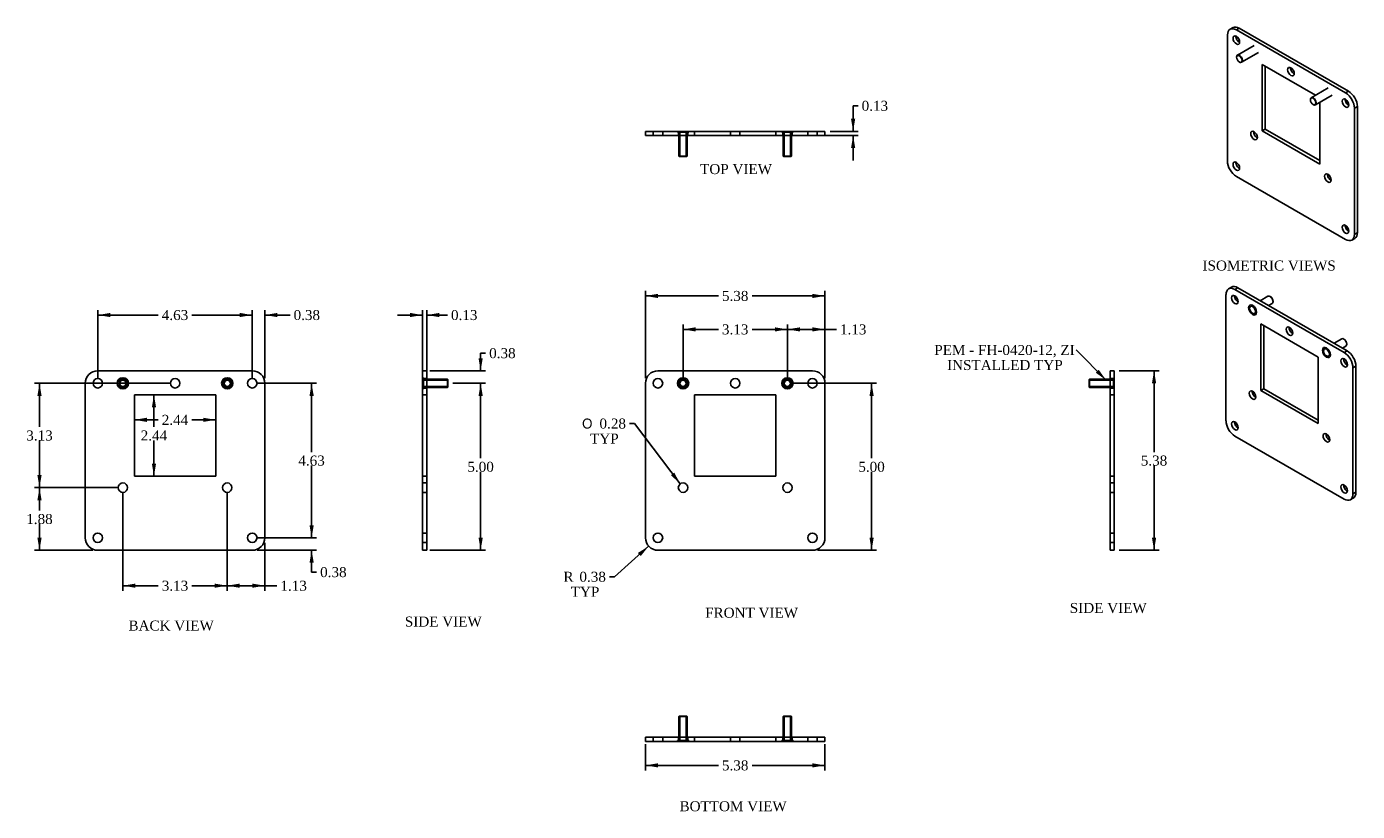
# Model space of a CAD drawing. Header units: inches. Extents: x 1.3 to 41.1, y 4.1 to 27.6.
import ezdxf
from ezdxf.enums import TextEntityAlignment as Align
from ezdxf.lldxf.tags import DXFTag

# ---------------------------------------------------------------- set-up
doc = ezdxf.new("R2010")
doc.units = ezdxf.units.IN
doc.header["$MEASUREMENT"] = 0
for name, color, linetype in [('COM52973', 7, 'CONTINUOUS'), ('DEFAULT', 7, 'CONTINUOUS'), ('STD26219', 7, 'CONTINUOUS')]:
    doc.layers.add(name, color=color, linetype=linetype)
doc.styles.add('SEACAD_SOLID_EDGE_ANSI1_SY', font='txt')
doc.styles.add('SEACAD_TIMES_NEW_ROMAN', font='times.ttf')
tags = doc.linetypes.add('HIDDEN2', pattern=[0.1875, 0.125, -0.0625]).pattern_tags.tags
tags[6:7] = [DXFTag(74, 4), DXFTag(75, 0), DXFTag(340, '0'), DXFTag(46, 0.0), DXFTag(50, 0.0), DXFTag(44, 0.0), DXFTag(45, 0.0)]
tags[4:5] = [DXFTag(74, 4), DXFTag(75, 0), DXFTag(340, '0'), DXFTag(46, 0.0), DXFTag(50, 0.0), DXFTag(44, 0.0), DXFTag(45, 0.0)]

# ---------------------------------------------------------------- blocks, each defined once
blk = doc.blocks.new('SEANNOT_GROUP1')
at = {"layer": 'DEFAULT', "linetype": 'Continuous'}
blk.add_hatch(color=136, dxfattribs=at).paths.add_polyline_path([(33.313, 17.249), (33.622, 17.028), (33.401, 17.337)])
at = {"layer": 'DEFAULT', "color": 136, "linetype": 'Continuous'}
blk.add_lwpolyline([(32.719, 17.932), (33.622, 17.028)], dxfattribs=at)
at = {"layer": 'DEFAULT', "color": 136, "linetype": 'Continuous', "style": 'SEACAD_TIMES_NEW_ROMAN'}
for s, p in [('PEM - FH-0420-12, ZI', (28.476, 18.082)), ('INSTALLED TYP', (28.86, 17.632))]:
    blk.add_text(s, height=0.3, dxfattribs=at).set_placement(p, align=Align.TOP_LEFT)
blk = doc.blocks.new('GDIMGGROUP')
at = {"layer": 'DEFAULT', "linetype": 'Continuous'}
for points in [[(4.903, 15.778), (4.903, 15.903), (4.528, 15.84)], [(6.59, 15.778), (6.965, 15.84), (6.59, 15.903)]]:
    blk.add_hatch(color=136, dxfattribs=at).paths.add_polyline_path(points)
at = {"layer": 'DEFAULT', "color": 136, "linetype": 'Continuous'}
for p, q in [((5.244, 15.84), (4.528, 15.84)), ((6.965, 15.84), (6.25, 15.84))]:
    blk.add_line(p, q, dxfattribs=at)
at = {"layer": 'DEFAULT', "color": 136, "linetype": 'Continuous', "style": 'SEACAD_TIMES_NEW_ROMAN'}
blk.add_text('2.44', height=0.3, dxfattribs=at).set_placement((5.349, 15.99), align=Align.TOP_LEFT)
blk = doc.blocks.new('GDIMGGROUP1')
at = {"layer": 'DEFAULT', "linetype": 'Continuous'}
for points in [[(5.053, 16.216), (5.178, 16.216), (5.116, 16.591)], [(5.053, 14.529), (5.116, 14.154), (5.178, 14.529)]]:
    blk.add_hatch(color=136, dxfattribs=at).paths.add_polyline_path(points)
at = {"layer": 'DEFAULT', "color": 136, "linetype": 'Continuous'}
for p, q in [((5.116, 16.591), (5.116, 15.627)), ((5.116, 15.222), (5.116, 14.154))]:
    blk.add_line(p, q, dxfattribs=at)
at = {"layer": 'DEFAULT', "color": 136, "linetype": 'Continuous', "style": 'SEACAD_TIMES_NEW_ROMAN'}
blk.add_text('2.44', height=0.3, dxfattribs=at).set_placement((4.718, 15.522), align=Align.TOP_LEFT)
blk = doc.blocks.new('GDIMGGROUP2')
at = {"layer": 'DEFAULT', "linetype": 'Continuous'}
for points in [[(24.454, 18.611), (24.079, 18.549), (24.454, 18.486)], [(24.829, 18.611), (24.829, 18.486), (25.204, 18.549)]]:
    blk.add_hatch(color=136, dxfattribs=at).paths.add_polyline_path(points)
at = {"layer": 'DEFAULT', "color": 136, "linetype": 'Continuous'}
for p, q in [((24.079, 17.084), (24.079, 18.699)), ((25.396, 18.549), (24.079, 18.549)), ((25.204, 17.084), (25.204, 18.699)), ((25.396, 18.549), (25.546, 18.549))]:
    blk.add_line(p, q, dxfattribs=at)
at = {"layer": 'DEFAULT', "color": 136, "linetype": 'Continuous', "style": 'SEACAD_TIMES_NEW_ROMAN'}
blk.add_text('1.13', height=0.3, dxfattribs=at).set_placement((25.651, 18.699), align=Align.TOP_LEFT)
blk = doc.blocks.new('GDIMGGROUP3')
at = {"layer": 'DEFAULT', "linetype": 'Continuous'}
for points in [[(21.329, 18.611), (20.954, 18.549), (21.329, 18.486)], [(23.704, 18.611), (23.704, 18.486), (24.079, 18.549)]]:
    blk.add_hatch(color=136, dxfattribs=at).paths.add_polyline_path(points)
at = {"layer": 'DEFAULT', "color": 136, "linetype": 'Continuous'}
for p, q in [((20.954, 17.084), (20.954, 18.699)), ((22.014, 18.549), (20.954, 18.549)), ((24.079, 18.549), (23.02, 18.549)), ((24.079, 17.084), (24.079, 18.699))]:
    blk.add_line(p, q, dxfattribs=at)
at = {"layer": 'DEFAULT', "color": 136, "linetype": 'Continuous', "style": 'SEACAD_TIMES_NEW_ROMAN'}
blk.add_text('3.13', height=0.3, dxfattribs=at).set_placement((22.119, 18.699), align=Align.TOP_LEFT)
blk = doc.blocks.new('GDIMGGROUP4')
at = {"layer": 'DEFAULT', "linetype": 'Continuous'}
for points in [[(26.662, 16.559), (26.599, 16.934), (26.537, 16.559)], [(26.662, 12.309), (26.537, 12.309), (26.599, 11.934)]]:
    blk.add_hatch(color=136, dxfattribs=at).paths.add_polyline_path(points)
at = {"layer": 'DEFAULT', "color": 136, "linetype": 'Continuous'}
for p, q in [((24.229, 16.934), (26.749, 16.934)), ((26.599, 14.689), (26.599, 16.934)), ((26.599, 11.934), (26.599, 14.284)), ((24.979, 11.934), (26.749, 11.934))]:
    blk.add_line(p, q, dxfattribs=at)
at = {"layer": 'DEFAULT', "color": 136, "linetype": 'Continuous', "style": 'SEACAD_TIMES_NEW_ROMAN'}
blk.add_text('5.00', height=0.3, dxfattribs=at).set_placement((26.201, 14.584), align=Align.TOP_LEFT)
blk = doc.blocks.new('GDIMGGROUP5')
at = {"layer": 'DEFAULT', "linetype": 'Continuous'}
for points in [[(14.958, 17.684), (14.833, 17.684), (14.895, 17.309)], [(14.958, 16.559), (14.895, 16.934), (14.833, 16.559)]]:
    blk.add_hatch(color=136, dxfattribs=at).paths.add_polyline_path(points)
at = {"layer": 'DEFAULT', "color": 136, "linetype": 'Continuous'}
for p, q in [((14.895, 17.837), (15.045, 17.837)), ((14.895, 17.837), (14.895, 17.309)), ((13.371, 17.309), (15.045, 17.309)), ((14.058, 16.934), (15.045, 16.934)), ((14.895, 16.934), (14.895, 16.184))]:
    blk.add_line(p, q, dxfattribs=at)
at = {"layer": 'DEFAULT', "color": 136, "linetype": 'Continuous', "style": 'SEACAD_TIMES_NEW_ROMAN'}
blk.add_text('0.38', height=0.3, dxfattribs=at).set_placement((15.15, 17.987), align=Align.TOP_LEFT)
blk = doc.blocks.new('GDIMGGROUP6')
at = {"layer": 'DEFAULT', "linetype": 'Continuous'}
for points in [[(14.958, 16.559), (14.895, 16.934), (14.833, 16.559)], [(14.958, 12.309), (14.833, 12.309), (14.895, 11.934)]]:
    blk.add_hatch(color=136, dxfattribs=at).paths.add_polyline_path(points)
at = {"layer": 'DEFAULT', "color": 136, "linetype": 'Continuous'}
for p, q in [((14.058, 16.934), (15.045, 16.934)), ((14.895, 16.934), (14.895, 14.689)), ((14.895, 14.284), (14.895, 11.934)), ((13.371, 11.934), (15.045, 11.934))]:
    blk.add_line(p, q, dxfattribs=at)
at = {"layer": 'DEFAULT', "color": 136, "linetype": 'Continuous', "style": 'SEACAD_TIMES_NEW_ROMAN'}
blk.add_text('5.00', height=0.3, dxfattribs=at).set_placement((14.497, 14.584), align=Align.TOP_LEFT)
blk = doc.blocks.new('GDIMGGROUP7')
at = {"layer": 'DEFAULT', "linetype": 'Continuous'}
for points in [[(20.204, 19.613), (19.829, 19.551), (20.204, 19.488)], [(24.829, 19.613), (24.829, 19.488), (25.204, 19.551)]]:
    blk.add_hatch(color=136, dxfattribs=at).paths.add_polyline_path(points)
at = {"layer": 'DEFAULT', "color": 136, "linetype": 'Continuous'}
for p, q in [((19.829, 17.084), (19.829, 19.701)), ((22.014, 19.551), (19.829, 19.551)), ((25.204, 19.551), (23.02, 19.551)), ((25.204, 17.084), (25.204, 19.701))]:
    blk.add_line(p, q, dxfattribs=at)
at = {"layer": 'DEFAULT', "color": 136, "linetype": 'Continuous', "style": 'SEACAD_TIMES_NEW_ROMAN'}
blk.add_text('5.38', height=0.3, dxfattribs=at).set_placement((22.119, 19.701), align=Align.TOP_LEFT)
blk = doc.blocks.new('GDIMGGROUP8')
at = {"layer": 'DEFAULT', "linetype": 'Continuous'}
for points in [[(20.204, 5.43), (20.204, 5.555), (19.829, 5.492)], [(24.829, 5.43), (25.204, 5.492), (24.829, 5.555)]]:
    blk.add_hatch(color=136, dxfattribs=at).paths.add_polyline_path(points)
at = {"layer": 'DEFAULT', "color": 136, "linetype": 'Continuous'}
for p, q in [((19.829, 6.124), (19.829, 5.342)), ((25.204, 6.124), (25.204, 5.342)), ((19.829, 5.492), (22.014, 5.492)), ((23.02, 5.492), (25.204, 5.492))]:
    blk.add_line(p, q, dxfattribs=at)
at = {"layer": 'DEFAULT', "color": 136, "linetype": 'Continuous', "style": 'SEACAD_TIMES_NEW_ROMAN'}
blk.add_text('5.38', height=0.3, dxfattribs=at).set_placement((22.119, 5.642), align=Align.TOP_LEFT)
blk = doc.blocks.new('GDIMGGROUP9')
at = {"layer": 'DEFAULT', "linetype": 'Continuous'}
for points in [[(35.118, 16.934), (35.055, 17.309), (34.993, 16.934)], [(35.118, 12.309), (34.993, 12.309), (35.055, 11.934)]]:
    blk.add_hatch(color=136, dxfattribs=at).paths.add_polyline_path(points)
at = {"layer": 'DEFAULT', "color": 136, "linetype": 'Continuous'}
for p, q in [((34.013, 17.309), (35.205, 17.309)), ((35.055, 14.876), (35.055, 17.309)), ((35.055, 11.934), (35.055, 14.471)), ((34.013, 11.934), (35.205, 11.934))]:
    blk.add_line(p, q, dxfattribs=at)
at = {"layer": 'DEFAULT', "color": 136, "linetype": 'Continuous', "style": 'SEACAD_TIMES_NEW_ROMAN'}
blk.add_text('5.38', height=0.3, dxfattribs=at).set_placement((34.657, 14.771), align=Align.TOP_LEFT)
blk = doc.blocks.new('GDIMGGROUP10')
at = {"layer": 'DEFAULT', "linetype": 'Continuous'}
for points in [[(12.783, 19.042), (12.783, 18.917), (13.158, 18.979)], [(13.658, 19.042), (13.283, 18.979), (13.658, 18.917)]]:
    blk.add_hatch(color=136, dxfattribs=at).paths.add_polyline_path(points)
at = {"layer": 'DEFAULT', "color": 136, "linetype": 'Continuous'}
for p, q in [((13.158, 17.084), (13.158, 19.129)), ((13.283, 17.084), (13.283, 19.129)), ((13.158, 18.979), (12.408, 18.979)), ((13.752, 18.979), (13.283, 18.979)), ((13.752, 18.979), (13.902, 18.979))]:
    blk.add_line(p, q, dxfattribs=at)
at = {"layer": 'DEFAULT', "color": 136, "linetype": 'Continuous', "style": 'SEACAD_TIMES_NEW_ROMAN'}
blk.add_text('0.13', height=0.3, dxfattribs=at).set_placement((14.007, 19.129), align=Align.TOP_LEFT)
blk = doc.blocks.new('GDIMGGROUP11')
at = {"layer": 'DEFAULT', "linetype": 'Continuous'}
for points in [[(26.109, 24.855), (25.984, 24.855), (26.046, 24.48)], [(26.109, 23.98), (26.046, 24.355), (25.984, 23.98)]]:
    blk.add_hatch(color=136, dxfattribs=at).paths.add_polyline_path(points)
at = {"layer": 'DEFAULT', "color": 136, "linetype": 'Continuous'}
for p, q in [((26.046, 25.245), (26.196, 25.245)), ((26.046, 25.245), (26.046, 24.48)), ((25.12, 24.355), (26.196, 24.355)), ((25.354, 24.48), (26.196, 24.48)), ((26.046, 24.355), (26.046, 23.605))]:
    blk.add_line(p, q, dxfattribs=at)
at = {"layer": 'DEFAULT', "color": 136, "linetype": 'Continuous', "style": 'SEACAD_TIMES_NEW_ROMAN'}
blk.add_text('0.13', height=0.3, dxfattribs=at).set_placement((26.301, 25.395), align=Align.TOP_LEFT)
blk = doc.blocks.new('GDIMGGROUP12')
at = {"layer": 'DEFAULT', "linetype": 'Continuous'}
for points in [[(7.684, 19.042), (7.684, 18.917), (8.059, 18.979)], [(8.809, 19.042), (8.434, 18.979), (8.809, 18.917)]]:
    blk.add_hatch(color=136, dxfattribs=at).paths.add_polyline_path(points)
at = {"layer": 'DEFAULT', "color": 136, "linetype": 'Continuous'}
for p, q in [((8.059, 17.084), (8.059, 19.129)), ((8.434, 17.084), (8.434, 19.129)), ((8.059, 18.979), (7.309, 18.979)), ((9.04, 18.979), (8.434, 18.979)), ((9.04, 18.979), (9.19, 18.979))]:
    blk.add_line(p, q, dxfattribs=at)
at = {"layer": 'DEFAULT', "color": 136, "linetype": 'Continuous', "style": 'SEACAD_TIMES_NEW_ROMAN'}
blk.add_text('0.38', height=0.3, dxfattribs=at).set_placement((9.295, 19.129), align=Align.TOP_LEFT)
blk = doc.blocks.new('GDIMGGROUP13')
at = {"layer": 'DEFAULT', "linetype": 'Continuous'}
for points in [[(3.809, 19.042), (3.434, 18.979), (3.809, 18.917)], [(7.684, 19.042), (7.684, 18.917), (8.059, 18.979)]]:
    blk.add_hatch(color=136, dxfattribs=at).paths.add_polyline_path(points)
at = {"layer": 'DEFAULT', "color": 136, "linetype": 'Continuous'}
for p, q in [((3.434, 17.084), (3.434, 19.129)), ((8.059, 17.084), (8.059, 19.129)), ((5.244, 18.979), (3.434, 18.979)), ((8.059, 18.979), (6.25, 18.979))]:
    blk.add_line(p, q, dxfattribs=at)
at = {"layer": 'DEFAULT', "color": 136, "linetype": 'Continuous', "style": 'SEACAD_TIMES_NEW_ROMAN'}
blk.add_text('4.63', height=0.3, dxfattribs=at).set_placement((5.349, 19.129), align=Align.TOP_LEFT)
blk = doc.blocks.new('GDIMGGROUP14')
at = {"layer": 'DEFAULT', "linetype": 'Continuous'}
for points in [[(9.898, 12.684), (9.773, 12.684), (9.835, 12.309)], [(9.898, 11.559), (9.835, 11.934), (9.773, 11.559)]]:
    blk.add_hatch(color=136, dxfattribs=at).paths.add_polyline_path(points)
at = {"layer": 'DEFAULT', "color": 136, "linetype": 'Continuous'}
for p, q in [((9.835, 12.309), (9.835, 13.059)), ((8.209, 12.309), (9.985, 12.309)), ((8.209, 11.934), (9.985, 11.934)), ((9.835, 11.28), (9.835, 11.934)), ((9.835, 11.28), (9.985, 11.28))]:
    blk.add_line(p, q, dxfattribs=at)
at = {"layer": 'DEFAULT', "color": 136, "linetype": 'Continuous', "style": 'SEACAD_TIMES_NEW_ROMAN'}
blk.add_text('0.38', height=0.3, dxfattribs=at).set_placement((10.09, 11.43), align=Align.TOP_LEFT)
blk = doc.blocks.new('GDIMGGROUP15')
at = {"layer": 'DEFAULT', "linetype": 'Continuous'}
for points in [[(9.898, 16.559), (9.835, 16.934), (9.773, 16.559)], [(9.898, 12.684), (9.773, 12.684), (9.835, 12.309)]]:
    blk.add_hatch(color=136, dxfattribs=at).paths.add_polyline_path(points)
at = {"layer": 'DEFAULT', "color": 136, "linetype": 'Continuous'}
for p, q in [((8.209, 16.934), (9.985, 16.934)), ((9.835, 16.934), (9.835, 14.876)), ((9.835, 14.471), (9.835, 12.309)), ((8.209, 12.309), (9.985, 12.309))]:
    blk.add_line(p, q, dxfattribs=at)
at = {"layer": 'DEFAULT', "color": 136, "linetype": 'Continuous', "style": 'SEACAD_TIMES_NEW_ROMAN'}
blk.add_text('4.63', height=0.3, dxfattribs=at).set_placement((9.437, 14.771), align=Align.TOP_LEFT)
blk = doc.blocks.new('GDIMGGROUP16')
at = {"layer": 'DEFAULT', "linetype": 'Continuous'}
for points in [[(1.626, 13.434), (1.751, 13.434), (1.689, 13.809)], [(1.626, 12.309), (1.689, 11.934), (1.751, 12.309)]]:
    blk.add_hatch(color=136, dxfattribs=at).paths.add_polyline_path(points)
at = {"layer": 'DEFAULT', "color": 136, "linetype": 'Continuous'}
for p, q in [((4.034, 13.809), (1.539, 13.809)), ((1.689, 13.126), (1.689, 13.809)), ((1.689, 11.934), (1.689, 12.721)), ((3.284, 11.934), (1.539, 11.934))]:
    blk.add_line(p, q, dxfattribs=at)
at = {"layer": 'DEFAULT', "color": 136, "linetype": 'Continuous', "style": 'SEACAD_TIMES_NEW_ROMAN'}
blk.add_text('1.88', height=0.3, dxfattribs=at).set_placement((1.291, 13.021), align=Align.TOP_LEFT)
blk = doc.blocks.new('GDIMGGROUP17')
at = {"layer": 'DEFAULT', "linetype": 'Continuous'}
for points in [[(1.626, 16.559), (1.751, 16.559), (1.689, 16.934)], [(1.626, 14.184), (1.689, 13.809), (1.751, 14.184)]]:
    blk.add_hatch(color=136, dxfattribs=at).paths.add_polyline_path(points)
at = {"layer": 'DEFAULT', "color": 136, "linetype": 'Continuous'}
for p, q in [((5.597, 16.934), (1.539, 16.934)), ((1.689, 15.626), (1.689, 16.934)), ((1.689, 13.809), (1.689, 15.221)), ((4.034, 13.809), (1.539, 13.809))]:
    blk.add_line(p, q, dxfattribs=at)
at = {"layer": 'DEFAULT', "color": 136, "linetype": 'Continuous', "style": 'SEACAD_TIMES_NEW_ROMAN'}
blk.add_text('3.13', height=0.3, dxfattribs=at).set_placement((1.291, 15.521), align=Align.TOP_LEFT)
blk = doc.blocks.new('GDIMGGROUP18')
at = {"layer": 'DEFAULT', "linetype": 'Continuous'}
for points in [[(7.684, 10.811), (7.684, 10.936), (7.309, 10.873)], [(8.059, 10.811), (8.434, 10.873), (8.059, 10.936)]]:
    blk.add_hatch(color=136, dxfattribs=at).paths.add_polyline_path(points)
at = {"layer": 'DEFAULT', "color": 136, "linetype": 'Continuous'}
for p, q in [((7.309, 13.659), (7.309, 10.723)), ((8.434, 12.159), (8.434, 10.723)), ((8.646, 10.873), (7.309, 10.873)), ((8.646, 10.873), (8.796, 10.873))]:
    blk.add_line(p, q, dxfattribs=at)
at = {"layer": 'DEFAULT', "color": 136, "linetype": 'Continuous', "style": 'SEACAD_TIMES_NEW_ROMAN'}
blk.add_text('1.13', height=0.3, dxfattribs=at).set_placement((8.901, 11.023), align=Align.TOP_LEFT)
blk = doc.blocks.new('GDIMGGROUP19')
at = {"layer": 'DEFAULT', "linetype": 'Continuous'}
for points in [[(4.559, 10.811), (4.559, 10.936), (4.184, 10.873)], [(6.934, 10.811), (7.309, 10.873), (6.934, 10.936)]]:
    blk.add_hatch(color=136, dxfattribs=at).paths.add_polyline_path(points)
at = {"layer": 'DEFAULT', "color": 136, "linetype": 'Continuous'}
for p, q in [((4.184, 13.659), (4.184, 10.723)), ((7.309, 13.659), (7.309, 10.723)), ((5.244, 10.873), (4.184, 10.873)), ((7.309, 10.873), (6.25, 10.873))]:
    blk.add_line(p, q, dxfattribs=at)
at = {"layer": 'DEFAULT', "color": 136, "linetype": 'Continuous', "style": 'SEACAD_TIMES_NEW_ROMAN'}
blk.add_text('3.13', height=0.3, dxfattribs=at).set_placement((5.349, 11.023), align=Align.TOP_LEFT)
blk = doc.blocks.new('GDIMGGROUP20')
at = {"layer": 'DEFAULT', "linetype": 'Continuous'}
blk.add_hatch(color=136, dxfattribs=at).paths.add_polyline_path([(20.594, 14.182), (20.87, 13.921), (20.693, 14.258)])
at = {"layer": 'DEFAULT', "color": 136, "linetype": 'Continuous'}
for p, q in [((19.504, 15.729), (19.354, 15.729)), ((20.87, 13.921), (19.504, 15.729))]:
    blk.add_line(p, q, dxfattribs=at)
for s, style, p in [('O', 'SEACAD_SOLID_EDGE_ANSI1_SY', (17.931, 15.879)), ('0.28', 'SEACAD_TIMES_NEW_ROMAN', (18.453, 15.879)), ('TYP', 'SEACAD_TIMES_NEW_ROMAN', (18.171, 15.429))]:
    blk.add_text(s, height=0.3, dxfattribs=dict(at, style=style)).set_placement(p, align=Align.TOP_LEFT)
blk = doc.blocks.new('GDIMGGROUP21')
at = {"layer": 'DEFAULT', "linetype": 'Continuous'}
blk.add_hatch(color=136, dxfattribs=at).paths.add_polyline_path([(19.688, 11.761), (19.925, 12.058), (19.604, 11.854)])
at = {"layer": 'DEFAULT', "color": 136, "linetype": 'Continuous'}
for p, q in [((19.925, 12.058), (18.904, 11.141)), ((18.904, 11.141), (18.754, 11.141))]:
    blk.add_line(p, q, dxfattribs=at)
at = {"layer": 'DEFAULT', "color": 136, "linetype": 'Continuous', "style": 'SEACAD_TIMES_NEW_ROMAN'}
for s, p in [('R', (17.374, 11.291)), ('0.38', (17.852, 11.291)), ('TYP', (17.592, 10.841))]:
    blk.add_text(s, height=0.3, dxfattribs=at).set_placement(p, align=Align.TOP_LEFT)

msp = doc.modelspace()

# ---------------------------------------------------------------- linework, layer by layer
at = {"layer": 'COM52973', "color": 7, "linetype": 'Continuous'}
for p, q in [((37.419, 27.588), (37.331, 27.537)), ((37.519, 27.518), (37.607, 27.569)), ((40.789, 25.63), (37.519, 27.518)), ((40.877, 25.681), (37.607, 27.569)), ((37.253, 27.365), (37.253, 23.589)), ((38.292, 26.486), (38.292, 24.496)), ((39.891, 25.562), (38.292, 26.486)), ((38.381, 26.435), (38.381, 24.547)), ((40.789, 25.63), (40.877, 25.681)), ((40.015, 23.501), (40.015, 25.346)), ((41.054, 25.171), (41.143, 25.222)), ((41.054, 21.395), (41.054, 25.171)), ((41.143, 21.446), (41.143, 25.222)), ((20.204, 24.48), (19.829, 24.48)), ((19.829, 24.355), (19.829, 24.48)), ((20.204, 24.355), (19.829, 24.355)), ((24.829, 24.48), (20.204, 24.48)), ((24.829, 24.355), (20.204, 24.355)), ((25.204, 24.48), (24.829, 24.48)), ((25.204, 24.355), (24.829, 24.355)), ((25.204, 24.355), (25.204, 24.48)), ((38.381, 24.547), (38.292, 24.496)), ((38.292, 24.496), (40.015, 23.501)), ((38.381, 24.547), (40.015, 23.603)), ((37.519, 23.13), (40.789, 21.242)), ((40.976, 21.223), (41.065, 21.274)), ((41.054, 21.395), (41.143, 21.446)), ((37.209, 15.815), (37.209, 19.591)), ((37.376, 19.814), (37.287, 19.763)), ((37.563, 19.795), (37.475, 19.744)), ((37.475, 19.744), (40.745, 17.856)), ((37.563, 19.795), (40.833, 17.907)), ((38.248, 18.711), (39.971, 17.716)), ((38.248, 16.721), (38.248, 18.711)), ((38.337, 16.772), (38.337, 18.66)), ((39.971, 17.716), (39.971, 15.726)), ((40.833, 17.907), (40.745, 17.856)), ((3.434, 17.309), (8.059, 17.309)), ((13.158, 17.309), (13.158, 16.934)), ((13.283, 17.309), (13.158, 17.309)), ((13.283, 17.309), (13.283, 16.934)), ((24.829, 17.309), (20.204, 17.309)), ((33.738, 16.934), (33.738, 17.309)), ((33.738, 17.309), (33.863, 17.309)), ((33.863, 16.934), (33.863, 17.309)), ((41.099, 17.448), (41.01, 17.397)), ((41.01, 17.397), (41.01, 13.62)), ((41.099, 17.448), (41.099, 13.671)), ((3.059, 12.309), (3.059, 16.934)), ((8.434, 16.934), (8.434, 12.309)), ((13.158, 16.934), (13.158, 12.309)), ((13.283, 16.934), (13.283, 12.309)), ((19.829, 16.934), (19.829, 12.309)), ((25.204, 12.309), (25.204, 16.934)), ((33.738, 12.309), (33.738, 16.934)), ((33.863, 12.309), (33.863, 16.934)), ((38.248, 16.721), (38.337, 16.772)), ((39.971, 15.829), (38.337, 16.772)), ((4.528, 16.591), (6.965, 16.591)), ((4.528, 14.154), (4.528, 16.591)), ((6.965, 16.591), (6.965, 14.154)), ((21.298, 16.591), (21.298, 14.154)), ((23.735, 16.591), (21.298, 16.591)), ((23.735, 14.154), (23.735, 16.591)), ((39.971, 15.726), (38.248, 16.721)), ((40.745, 13.467), (37.475, 15.355)), ((6.965, 14.154), (4.528, 14.154)), ((21.298, 14.154), (23.735, 14.154)), ((41.099, 13.671), (41.01, 13.62)), ((40.932, 13.449), (41.021, 13.5)), ((13.158, 12.309), (13.158, 11.934)), ((13.283, 12.309), (13.283, 11.934)), ((33.738, 11.934), (33.738, 12.309)), ((33.863, 11.934), (33.863, 12.309)), ((8.059, 11.934), (3.434, 11.934)), ((13.283, 11.934), (13.158, 11.934)), ((20.204, 11.934), (24.829, 11.934)), ((33.738, 11.934), (33.863, 11.934)), ((19.829, 6.337), (20.204, 6.337)), ((19.829, 6.337), (19.829, 6.212)), ((19.829, 6.212), (20.204, 6.212)), ((20.204, 6.337), (24.829, 6.337)), ((20.204, 6.212), (24.829, 6.212)), ((24.829, 6.337), (25.204, 6.337)), ((24.829, 6.212), (25.204, 6.212)), ((25.204, 6.337), (25.204, 6.212))]:
    msp.add_line(p, q, dxfattribs=at)
at = {"layer": 'COM52973', "color": 7, "linetype": 'HIDDEN2'}
for p, q in [((20.064, 24.48), (20.064, 24.355)), ((20.345, 24.355), (20.345, 24.48)), ((20.814, 24.48), (20.814, 24.355)), ((20.83, 24.48), (20.83, 24.355)), ((21.079, 24.355), (21.079, 24.48)), ((21.095, 24.355), (21.095, 24.48)), ((21.298, 24.48), (21.298, 24.355)), ((22.376, 24.48), (22.376, 24.355)), ((22.657, 24.355), (22.657, 24.48)), ((23.735, 24.48), (23.735, 24.355)), ((23.939, 24.48), (23.939, 24.355)), ((23.955, 24.48), (23.955, 24.355)), ((24.204, 24.355), (24.204, 24.48)), ((24.22, 24.355), (24.22, 24.48)), ((24.689, 24.48), (24.689, 24.355)), ((24.97, 24.355), (24.97, 24.48)), ((13.283, 17.074), (13.158, 17.074)), ((13.283, 17.058), (13.158, 17.058)), ((13.158, 16.809), (13.283, 16.809)), ((13.158, 16.793), (13.283, 16.793)), ((33.863, 17.074), (33.738, 17.074)), ((33.863, 17.058), (33.738, 17.058)), ((33.738, 16.809), (33.863, 16.809)), ((33.738, 16.793), (33.863, 16.793)), ((13.158, 16.591), (13.283, 16.591)), ((33.863, 16.591), (33.738, 16.591)), ((13.158, 14.154), (13.283, 14.154)), ((13.283, 13.949), (13.158, 13.949)), ((33.863, 14.154), (33.738, 14.154)), ((33.863, 13.949), (33.738, 13.949)), ((13.158, 13.668), (13.283, 13.668)), ((33.738, 13.668), (33.863, 13.668)), ((13.283, 12.449), (13.158, 12.449)), ((33.863, 12.449), (33.738, 12.449)), ((13.158, 12.168), (13.283, 12.168)), ((33.738, 12.168), (33.863, 12.168)), ((20.064, 6.337), (20.064, 6.212)), ((20.345, 6.212), (20.345, 6.337)), ((20.814, 6.337), (20.814, 6.212)), ((20.83, 6.337), (20.83, 6.212)), ((21.079, 6.212), (21.079, 6.337)), ((21.095, 6.212), (21.095, 6.337)), ((21.298, 6.212), (21.298, 6.337)), ((22.376, 6.337), (22.376, 6.212)), ((22.657, 6.212), (22.657, 6.337)), ((23.735, 6.212), (23.735, 6.337)), ((23.939, 6.337), (23.939, 6.212)), ((23.955, 6.337), (23.955, 6.212)), ((24.204, 6.212), (24.204, 6.337)), ((24.22, 6.212), (24.22, 6.337)), ((24.689, 6.337), (24.689, 6.212)), ((24.97, 6.212), (24.97, 6.337))]:
    msp.add_line(p, q, dxfattribs=at)
at = {"layer": 'COM52973', "color": 7, "linetype": 'Continuous'}
for centre, radius in [((3.434, 16.934), 0.141), ((4.184, 16.934), 0.124), ((5.747, 16.934), 0.141), ((7.309, 16.934), 0.124), ((8.059, 16.934), 0.141), ((20.204, 16.934), 0.141), ((22.517, 16.934), 0.141), ((24.829, 16.934), 0.141), ((4.184, 13.809), 0.141), ((7.309, 13.809), 0.141), ((20.954, 13.809), 0.141), ((24.079, 13.809), 0.141), ((3.434, 12.309), 0.141), ((8.059, 12.309), 0.141), ((20.204, 12.309), 0.141), ((24.829, 12.309), 0.141)]:
    msp.add_circle(centre, radius, dxfattribs=at)
at = {"layer": 'COM52973', "color": 7, "linetype": 'HIDDEN2'}
for centre in [(20.954, 16.934), (24.079, 16.934)]:
    msp.add_circle(centre, 0.124, dxfattribs=at)
at = {"layer": 'COM52973', "color": 7, "linetype": 'Continuous'}
for centre, start, end in [((3.434, 16.934), 90, 180), ((8.059, 16.934), 0, 90), ((20.204, 16.934), 90, 180), ((24.829, 16.934), 0, 90), ((3.434, 12.309), 180, 270), ((8.059, 12.309), 270, 0), ((20.204, 12.309), 180, 270), ((24.829, 12.309), 270, 0)]:
    msp.add_arc(centre, 0.375, start, end, dxfattribs=at)
for centre, major_axis, start_param, end_param in [((37.519, 27.212), (0.187, -0.325), 2.356194, 3.926991), ((37.607, 27.263), (0.187, -0.325), 2.356194, 3.141593), ((37.607, 27.263), (0.07, -0.122), 3.821986, 5.602792), ((39.242, 26.319), (0.07, -0.122), 3.821986, 5.602792), ((40.789, 25.324), (0.187, -0.325), 0.785398, 2.356194), ((40.877, 25.375), (0.187, -0.325), 0.785398, 2.356194), ((40.877, 25.375), (0.07, -0.122), 3.821986, 5.602792), ((38.137, 24.406), (0.07, -0.122), 3.821986, 5.602792), ((37.519, 23.436), (-0.188, 0.325), 0.785398, 2.356194), ((37.607, 23.487), (0.07, -0.122), 3.821986, 5.602792), ((40.347, 23.13), (0.07, -0.122), 3.821986, 5.602792), ((40.877, 21.599), (0.07, -0.122), 3.821986, 5.602792), ((40.789, 21.548), (-0.188, 0.325), 2.356194, 3.926991), ((40.877, 21.599), (-0.188, 0.325), 3.141593, 3.926991), ((37.475, 19.438), (0.187, -0.325), 2.356194, 3.926991), ((37.563, 19.489), (0.187, -0.325), 2.356194, 3.141593), ((37.563, 19.489), (0.07, -0.122), 3.821986, 5.602792), ((39.198, 18.545), (0.07, -0.122), 3.821986, 5.602792), ((40.833, 17.601), (0.07, -0.122), 3.821986, 5.602792), ((40.745, 17.55), (-0.187, 0.325), 3.926991, 5.497787), ((40.833, 17.601), (-0.187, 0.325), 3.926991, 5.497787), ((38.093, 16.631), (-0.07, 0.122), 0.680393, 2.4612), ((37.475, 15.662), (0.188, -0.325), 3.926991, 5.497787), ((37.563, 15.713), (0.07, -0.122), 3.821986, 5.602792), ((40.303, 15.355), (-0.07, 0.122), 0.680393, 2.4612), ((40.833, 13.824), (0.07, -0.122), 3.821986, 5.602792), ((40.745, 13.773), (-0.188, 0.325), 2.356194, 3.926991), ((40.833, 13.824), (-0.188, 0.325), 3.141593, 3.926991)]:
    msp.add_ellipse(centre, major_axis=major_axis, ratio=0.57735, start_param=start_param, end_param=end_param, dxfattribs=at)
for centre, major_axis in [((37.519, 27.212), (0.07, -0.122)), ((39.154, 26.268), (0.07, -0.122)), ((40.789, 25.324), (0.07, -0.122)), ((38.049, 24.355), (-0.07, 0.122)), ((37.519, 23.436), (0.07, -0.122)), ((40.259, 23.079), (-0.07, 0.122)), ((40.789, 21.548), (0.07, -0.122)), ((37.475, 19.438), (0.07, -0.122)), ((38.005, 19.132), (0.062, -0.108)), ((39.11, 18.494), (0.07, -0.122)), ((40.215, 17.856), (0.062, -0.108)), ((40.745, 17.55), (0.07, -0.122)), ((38.005, 16.58), (0.07, -0.122)), ((37.475, 15.662), (0.07, -0.122)), ((40.215, 15.304), (0.07, -0.122)), ((40.745, 13.773), (0.07, -0.122))]:
    msp.add_ellipse(centre, major_axis=major_axis, ratio=0.57735, dxfattribs=at)
at = {"layer": 'STD26219', "color": 7, "linetype": 'Continuous'}
for p, q in [((37.526, 26.706), (37.526, 26.698)), ((38.057, 27.055), (37.552, 26.763)), ((37.677, 26.547), (38.182, 26.839)), ((37.607, 26.557), (37.614, 26.553)), ((40.267, 25.779), (39.761, 25.487)), ((39.886, 25.271), (40.392, 25.563)), ((39.735, 25.43), (39.735, 25.422)), ((39.817, 25.281), (39.824, 25.277)), ((20.829, 24.355), (20.829, 23.74)), ((21.079, 23.74), (21.079, 24.355)), ((23.954, 24.355), (23.954, 23.74)), ((24.204, 23.74), (24.204, 24.355)), ((21.079, 23.74), (20.829, 23.74)), ((20.829, 23.74), (20.839, 23.73)), ((20.839, 23.73), (21.069, 23.73)), ((21.069, 23.73), (21.079, 23.74)), ((24.204, 23.74), (23.954, 23.74)), ((23.954, 23.74), (23.964, 23.73)), ((23.964, 23.73), (24.194, 23.73)), ((24.194, 23.73), (24.204, 23.74)), ((38.466, 19.542), (38.233, 19.408)), ((38.535, 19.532), (38.528, 19.536)), ((38.483, 19.264), (38.591, 19.326)), ((38.617, 19.383), (38.617, 19.391)), ((40.675, 18.266), (40.443, 18.132)), ((40.693, 17.988), (40.8, 18.05)), ((40.745, 18.256), (40.738, 18.26)), ((40.826, 18.107), (40.826, 18.115)), ((13.898, 17.059), (13.283, 17.059)), ((13.283, 16.809), (13.898, 16.809)), ((13.898, 17.059), (13.898, 16.809)), ((13.908, 17.049), (13.898, 17.059)), ((13.898, 16.809), (13.908, 16.819)), ((13.908, 16.819), (13.908, 17.049)), ((33.123, 17.059), (33.113, 17.049)), ((33.113, 17.049), (33.113, 16.819)), ((33.113, 16.819), (33.123, 16.809)), ((33.123, 16.809), (33.123, 17.059)), ((33.738, 17.059), (33.123, 17.059)), ((33.123, 16.809), (33.738, 16.809)), ((20.839, 6.962), (20.829, 6.952)), ((21.079, 6.952), (20.829, 6.952)), ((20.829, 6.952), (20.829, 6.337)), ((20.839, 6.962), (21.069, 6.962)), ((21.079, 6.952), (21.069, 6.962)), ((21.079, 6.337), (21.079, 6.952)), ((23.964, 6.962), (23.954, 6.952)), ((24.204, 6.952), (23.954, 6.952)), ((23.954, 6.952), (23.954, 6.337)), ((23.964, 6.962), (24.194, 6.962)), ((24.204, 6.952), (24.194, 6.962)), ((24.204, 6.337), (24.204, 6.952))]:
    msp.add_line(p, q, dxfattribs=at)
at = {"layer": 'STD26219', "color": 7, "linetype": 'HIDDEN2'}
for p, q in [((20.786, 24.48), (20.786, 24.455)), ((21.123, 24.455), (20.786, 24.455)), ((20.829, 24.455), (20.829, 24.355)), ((20.86, 23.73), (20.86, 24.455)), ((21.049, 23.73), (21.049, 24.455)), ((21.079, 24.355), (21.079, 24.455)), ((21.123, 24.455), (21.123, 24.48)), ((23.911, 24.48), (23.911, 24.455)), ((24.248, 24.455), (23.911, 24.455)), ((23.954, 24.455), (23.954, 24.355)), ((23.985, 23.73), (23.985, 24.455)), ((24.174, 23.73), (24.174, 24.455)), ((24.204, 24.355), (24.204, 24.455)), ((24.248, 24.455), (24.248, 24.48)), ((13.183, 17.102), (13.158, 17.102)), ((13.158, 16.765), (13.183, 16.765)), ((13.183, 17.102), (13.183, 16.765)), ((13.283, 17.059), (13.183, 17.059)), ((13.908, 17.028), (13.183, 17.028)), ((13.908, 16.839), (13.183, 16.839)), ((13.183, 16.809), (13.283, 16.809)), ((33.113, 17.028), (33.838, 17.028)), ((33.113, 16.839), (33.838, 16.839)), ((33.838, 17.059), (33.738, 17.059)), ((33.738, 16.809), (33.838, 16.809)), ((33.838, 16.765), (33.838, 17.102)), ((33.863, 17.102), (33.838, 17.102)), ((33.838, 16.765), (33.863, 16.765)), ((20.86, 6.962), (20.86, 6.237)), ((21.049, 6.962), (21.049, 6.237)), ((23.985, 6.962), (23.985, 6.237)), ((24.174, 6.962), (24.174, 6.237)), ((21.123, 6.237), (20.786, 6.237)), ((20.786, 6.237), (20.786, 6.212)), ((20.829, 6.337), (20.829, 6.237)), ((21.079, 6.237), (21.079, 6.337)), ((21.123, 6.212), (21.123, 6.237)), ((24.248, 6.237), (23.911, 6.237)), ((23.911, 6.237), (23.911, 6.212)), ((23.954, 6.337), (23.954, 6.237)), ((24.204, 6.237), (24.204, 6.337)), ((24.248, 6.212), (24.248, 6.237))]:
    msp.add_line(p, q, dxfattribs=at)
at = {"layer": 'STD26219', "color": 7, "linetype": 'Continuous'}
for centre, radius in [((4.184, 16.934), 0.169), ((7.309, 16.934), 0.169), ((20.954, 16.934), 0.125), ((20.954, 16.934), 0.115), ((24.079, 16.934), 0.125), ((24.079, 16.934), 0.115)]:
    msp.add_circle(centre, radius, dxfattribs=at)
at = {"layer": 'STD26219', "color": 7, "linetype": 'HIDDEN2'}
for centre, radius in [((4.184, 16.934), 0.125), ((4.184, 16.934), 0.115), ((4.184, 16.934), 0.0944), ((7.309, 16.934), 0.125), ((7.309, 16.934), 0.115), ((7.309, 16.934), 0.0944), ((20.954, 16.934), 0.169), ((20.954, 16.934), 0.0944), ((24.079, 16.934), 0.169), ((24.079, 16.934), 0.0944)]:
    msp.add_circle(centre, radius, dxfattribs=at)
at = {"layer": 'STD26219', "color": 7, "linetype": 'Continuous'}
for centre, major_axis in [((37.607, 26.651), (-0.0575, 0.0996)), ((39.817, 25.375), (-0.0575, 0.0996)), ((38.005, 19.132), (0.084, -0.146)), ((40.215, 17.856), (-0.084, 0.146))]:
    msp.add_ellipse(centre, major_axis=major_axis, ratio=0.57735, dxfattribs=at)
for centre, major_axis, start_param, end_param in [((37.614, 26.655), (0.062, -0.108), 0, 3.926991), ((37.614, 26.655), (0.062, -0.108), 5.497787, 6.283185), ((39.824, 25.379), (0.062, -0.108), 0, 3.926991), ((39.824, 25.379), (0.062, -0.108), 5.497787, 6.283185), ((38.528, 19.434), (0.063, -0.108), 0, 3.141593), ((38.535, 19.438), (-0.0575, 0.0996), 3.926991, 5.497787), ((40.738, 18.158), (-0.063, 0.108), 3.141593, 6.283185), ((40.745, 18.162), (0.0575, -0.0996), 0.785398, 2.356194)]:
    msp.add_ellipse(centre, major_axis=major_axis, ratio=0.57735, start_param=start_param, end_param=end_param, dxfattribs=at)

# ---------------------------------------------------------------- block references
at = {"layer": 'DEFAULT'}
for name in ['GDIMGGROUP11', 'GDIMGGROUP7', 'GDIMGGROUP13', 'GDIMGGROUP12', 'GDIMGGROUP10', 'GDIMGGROUP3', 'GDIMGGROUP2', 'GDIMGGROUP5', 'SEANNOT_GROUP1', 'GDIMGGROUP9', 'GDIMGGROUP17', 'GDIMGGROUP15', 'GDIMGGROUP6', 'GDIMGGROUP4', 'GDIMGGROUP1', 'GDIMGGROUP', 'GDIMGGROUP20', 'GDIMGGROUP16', 'GDIMGGROUP19', 'GDIMGGROUP18', 'GDIMGGROUP14', 'GDIMGGROUP21', 'GDIMGGROUP8']:
    msp.add_blockref(name, (0, 0), dxfattribs=at)

# ---------------------------------------------------------------- texts
at = {"layer": 'DEFAULT', "color": 136, "linetype": 'Continuous', "style": 'SEACAD_TIMES_NEW_ROMAN'}
for s, p in [('TOP VIEW', (21.465, 23.5)), ('ISOMETRIC VIEWS', (36.506, 20.611)), ('SIDE VIEW', (32.533, 10.357)), ('FRONT VIEW', (21.616, 10.213)), ('BACK VIEW', (4.352, 9.829)), ('SIDE VIEW', (12.626, 9.949)), ('BOTTOM VIEW', (20.849, 4.419))]:
    msp.add_text(s, height=0.3, dxfattribs=at).set_placement(p, align=Align.TOP_LEFT)

doc.saveas('drawing.dxf')
